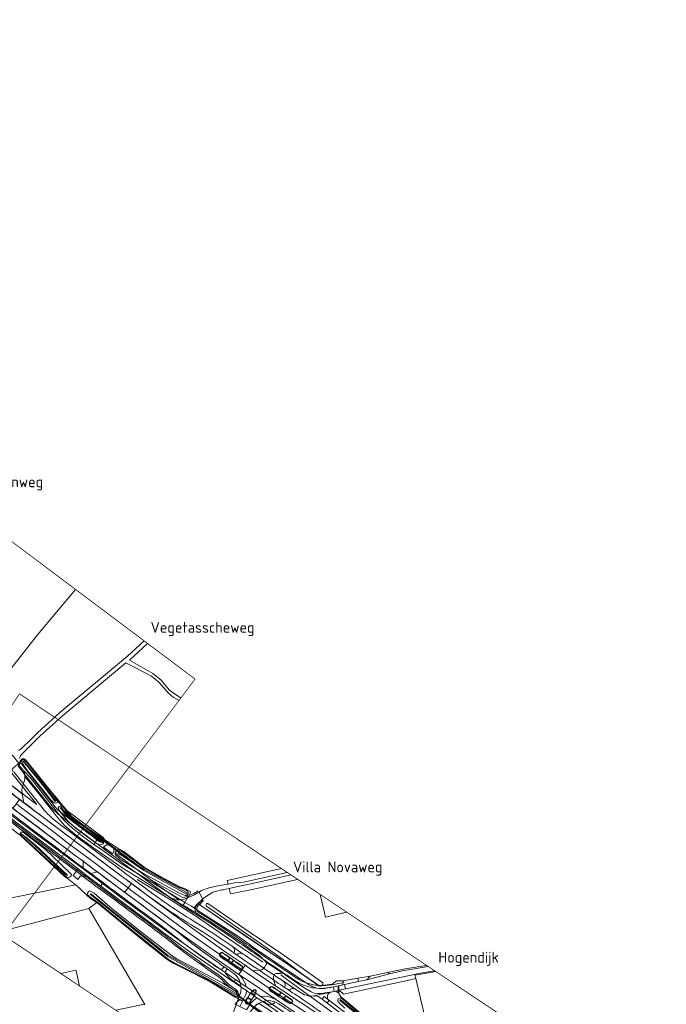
# Model space of a CAD drawing. Header units: metres. Extents: x 1805.4 to 1831.8, y 4163.9 to 4182.5.
# Tile 9 of 26: x 1811.3 to 1815.5, y 4176.2 to 4182.5. Entities that reach past the tile are written whole.
import ezdxf
from ezdxf.enums import TextEntityAlignment as Align

# ---------------------------------------------------------------- set-up
doc = ezdxf.new("R2010")
doc.units = ezdxf.units.M
for name, color, linetype, lineweight in [('B-XX-GR-BEPLANTING_CULTUUR_BOSPLANTSOEN-GV', 253, 'Continuous', 0), ('B-XX-GR-BOS_GEMENGD-GV', 253, 'Continuous', 0), ('B-XX-GR-BOUWLAND-GV', 253, 'Continuous', 0), ('B-XX-GR-GRAS-GV', 253, 'Continuous', 0), ('B-XX-GR-HAAG-G', 253, 'GR-HAAG1', 0), ('B-XX-GR-HOUTOPSTAND_LOOF-GV', 253, 'Continuous', 0), ('B-XX-OG-BEBOUWING-GV', 253, 'Continuous', 0), ('B-XX-OG-TERREIN_CULTUURSCHEIDING-GV', 253, 'Continuous', 0), ('B-XX-OG-TERREIN_ERF-GV', 253, 'Continuous', 0), ('B-XX-OG-TOPOGRAFIE-T70', 7, 'Continuous', 18), ('B-XX-OG-WATER_GREPPEL-GV', 253, 'Continuous', 0), ('B-XX-OG-WATER_SLOOT-GV', 253, 'Continuous', 0), ('B-XX-VH-ONVERHARD-GV', 253, 'Continuous', 0), ('B-XX-VH-VERHARDING_ASFALT-GV', 253, 'Continuous', 0), ('B-XX-VH-VERHARDING_BEDRIJFSVLOERPLAAT-GV', 253, 'Continuous', 0), ('B-XX-VH-VERHARDING_BETON-GV', 253, 'Continuous', 0), ('B-XX-VH-VERHARDING_BETONSTRAATSTEEN-GV', 253, 'Continuous', 0), ('B-XX-VH-VERHARDING_FUNDERING_ZAND-GV', 253, 'Continuous', 0), ('B-XX-VH-VERHARDING_STRAATBAKSTEEN-GV', 253, 'Continuous', 0), ('N-WE-GW-BERM-G', 7, 'Continuous', 5), ('N-WE-GW-WATERGANG_BODEM-G', 7, 'Continuous', 5), ('N-WE-GW-WATERGANG_INSTEEK_RECHTS-G', 7, 'Continuous', 5), ('N-WE-VH-KANTOPSLUITING_ACHTERKANTBAND-G', 7, 'Continuous', 5), ('N-WE-VH-KANTVERHARDING_FIETSPAD-G', 7, 'Continuous', 5), ('N-WE-VH-KANTVERHARDING_GOW-G', 7, 'Continuous', 5), ('N-WE-WH-DUIKER_BETON-G', 7, 'Continuous', 5), ('X-XX-AL-TEKENBLAD-S', 7, 'Continuous', 25)]:
    doc.layers.add(name, color=color, linetype=linetype, lineweight=lineweight)
doc.styles.add('NLCS-ISO-M-T18', font='NLCS-ISO.ttf', dxfattribs={"height": 1.8})
doc.linetypes.add('GR-HAAG1', pattern='A,6,[176,NLCS.SHX,S=0.125,R=0,X=0,Y=0],-2', length=8)

msp = doc.modelspace()

# ---------------------------------------------------------------- linework, layer by layer
at = {"layer": 'B-XX-GR-BEPLANTING_CULTUUR_BOSPLANTSOEN-GV', "flags": 128}
for points in [[(1811.3345, 4177.7404), (1811.3469, 4177.7343), (1811.3603, 4177.721), (1811.521, 4177.5226), (1811.5404, 4177.5001), (1811.4618, 4177.6036), (1811.364, 4177.7244), (1811.3618, 4177.7266), (1811.3498, 4177.7384)], [(1811.8516, 4177.2298), (1811.7727, 4177.2835), (1811.7212, 4177.318), (1811.6873, 4177.337), (1811.6679, 4177.3529), (1811.6556, 4177.3659), (1811.6007, 4177.4337), (1811.5945, 4177.4391), (1811.5599, 4177.4818), (1811.5444, 4177.5032), (1811.5248, 4177.5258), (1811.4618, 4177.6036), (1811.5404, 4177.5001), (1811.5554, 4177.4794), (1811.5917, 4177.4349), (1811.5971, 4177.4302), (1811.6518, 4177.3626), (1811.6645, 4177.3493), (1811.6844, 4177.3329), (1811.7186, 4177.3138), (1811.7699, 4177.2793), (1811.8481, 4177.2261), (1811.854, 4177.2185), (1811.8581, 4177.2099), (1811.8572, 4177.206), (1811.8555, 4177.1983), (1811.8494, 4177.1927), (1811.8353, 4177.1917), (1811.8162, 4177.1963), (1811.803, 4177.2054), (1811.8015, 4177.203), (1811.7946, 4177.1922), (1811.8299, 4177.1669), (1811.967, 4177.0716), (1812.204, 4176.9253), (1812.3761, 4176.8209), (1812.382, 4176.8173), (1812.3991, 4176.8464), (1812.4073, 4176.8605), (1812.4122, 4176.8687), (1812.4218, 4176.8852), (1812.4013, 4176.896), (1812.3884, 4176.9032), (1812.3635, 4176.9139), (1812.3503, 4176.9188), (1812.2214, 4176.9874), (1812.1194, 4177.0453), (1811.9873, 4177.1455), (1811.9511, 4177.1651)], [(1811.9165, 4177.1317), (1811.8572, 4177.1749), (1811.8584, 4177.1759), (1811.8753, 4177.1893), (1811.8819, 4177.1896), (1811.8959, 4177.1902), (1811.9084, 4177.1823), (1811.923, 4177.1721), (1811.9234, 4177.1622), (1811.924, 4177.1476), (1811.9169, 4177.1327)], [(1811.9643, 4177.0968), (1811.9314, 4177.1263), (1811.9319, 4177.1411), (1811.9393, 4177.1517), (1811.9408, 4177.1539), (1811.9511, 4177.1594), (1811.9846, 4177.1412), (1812.1167, 4177.0412), (1812.219, 4176.983), (1812.3482, 4176.9142), (1812.3617, 4176.9092), (1812.3862, 4176.8988), (1812.3977, 4176.8923), (1812.4036, 4176.8824), (1812.4036, 4176.8724), (1812.3998, 4176.866), (1812.3978, 4176.8627), (1812.3845, 4176.8609), (1812.3482, 4176.8772), (1812.1147, 4177.0046)]]:
    msp.add_lwpolyline(points, close=True, dxfattribs=at)
msp.add_lwpolyline([(1812.705, 4176.1565), (1812.707, 4176.1609), (1812.7088, 4176.16), (1812.7156, 4176.1705), (1812.7374, 4176.1897), (1812.7133, 4176.2028), (1812.7083, 4176.2052), (1812.5452, 4176.3028), (1812.3803, 4176.3867), (1812.3111, 4176.4225), (1812.2742, 4176.443), (1812.2255, 4176.4818), (1812.1108, 4176.5731), (1811.9697, 4176.6865), (1811.8123, 4176.8163), (1811.7614, 4176.7785), (1812.1246, 4176.1577)], dxfattribs=at)
at = {"layer": 'B-XX-GR-BOS_GEMENGD-GV', "flags": 128}
for points in [[(1811.676, 4178.8405), (1811.4292, 4178.5468), (1811.2564, 4178.3266)], [(1811.308, 4177.8), (1811.3175, 4177.8066), (1811.325, 4177.8126), (1811.3881, 4177.8728), (1811.4296, 4177.9141), (1811.5739, 4178.0441), (1812.0122, 4178.4103), (1812.1202, 4178.5073)], [(1812.1419, 4178.491), (1812.0237, 4178.3825), (1812.1748, 4178.2961), (1812.2261, 4178.2554), (1812.2832, 4178.1891), (1812.3278, 4178.158), (1812.3569, 4178.139)], [(1812.3452, 4178.1234), (1812.307, 4178.1441), (1812.2759, 4178.1701), (1812.2146, 4178.2404), (1812.166, 4178.2807), (1812.0006, 4178.366), (1811.5907, 4178.0236), (1811.4473, 4177.8936), (1811.3251, 4177.7731), (1811.3241, 4177.7718), (1811.3189, 4177.7641), (1811.3144, 4177.756), (1811.3106, 4177.7476)], [(1811.303, 4177.7114), (1811.3162, 4177.7236), (1811.3183, 4177.7257), (1811.3183, 4177.7295), (1811.3191, 4177.7333), (1811.3207, 4177.7369), (1811.3229, 4177.74), (1811.3257, 4177.7426), (1811.3291, 4177.7446), (1811.3327, 4177.7459), (1811.3366, 4177.7464), (1811.3404, 4177.746), (1811.3441, 4177.745), (1811.3475, 4177.7431), (1811.3505, 4177.7406), (1811.3513, 4177.7397), (1811.3618, 4177.7266), (1811.364, 4177.7244), (1811.4618, 4177.6036), (1811.5248, 4177.5258), (1811.5444, 4177.5032), (1811.5599, 4177.4818), (1811.5945, 4177.4391), (1811.6007, 4177.4337), (1811.6556, 4177.3659), (1811.6679, 4177.3529), (1811.6873, 4177.337), (1811.7212, 4177.318), (1811.7727, 4177.2835), (1811.8516, 4177.2298), (1811.9511, 4177.1651), (1811.9873, 4177.1455), (1812.1194, 4177.0453), (1812.2214, 4176.9874), (1812.3503, 4176.9188), (1812.3635, 4176.9139), (1812.3884, 4176.9032), (1812.4013, 4176.896), (1812.4218, 4176.8852), (1812.4122, 4176.8687), (1812.4073, 4176.8605), (1812.3991, 4176.8464), (1812.4445, 4176.8663), (1812.4907, 4176.8933), (1812.5389, 4176.9122), (1812.5967, 4176.9238), (1812.6622, 4176.935), (1812.6562, 4176.958), (1813.0079, 4177.0354)]]:
    msp.add_lwpolyline(points, dxfattribs=at)
msp.add_lwpolyline([(1813.379, 4176.2482), (1813.3791, 4176.2274), (1813.3906, 4176.206), (1813.4112, 4176.1917), (1813.5716, 4176.055), (1813.7361, 4175.9252), (1813.7612, 4175.9094), (1813.8817, 4175.8393), (1813.8899, 4175.8349), (1813.8972, 4175.8394), (1813.9079, 4175.833), (1813.913, 4175.8299), (1813.9186, 4175.8349), (1813.9784, 4175.8927), (1813.8758, 4176.3248), (1813.8224, 4176.3123), (1813.4078, 4176.2247), (1813.3815, 4176.249)], close=True, dxfattribs=at)
at = {"layer": 'B-XX-GR-BOUWLAND-GV', "flags": 128}
for points in [[(1810.9786, 4179.3635), (1810.7148, 4178.9668), (1810.4568, 4178.5699), (1810.4356, 4178.4918), (1810.4313, 4178.4759), (1811.0214, 4178.063), (1811.0231, 4178.0618), (1811.0971, 4178.1234), (1811.2564, 4178.3266), (1811.4292, 4178.5468), (1811.676, 4178.8405)], [(1811.2938, 4176.854), (1811.6636, 4176.9294), (1811.6747, 4176.9316), (1811.6203, 4176.9729), (1811.6042, 4176.9851), (1811.4408, 4177.1379), (1811.319, 4177.2495), (1811.1843, 4177.3518)]]:
    msp.add_lwpolyline(points, dxfattribs=at)
at = {"layer": 'B-XX-GR-GRAS-GV', "flags": 128}
for points in [[(1811.9362, 4176.1199), (1812.0509, 4176.1429), (1812.0505, 4176.1446), (1812.1107, 4176.1569), (1812.1111, 4176.155), (1812.1246, 4176.1577), (1811.7614, 4176.7785), (1810.892, 4176.5511)], [(1811.5807, 4176.3569), (1811.6777, 4176.3796), (1811.6788, 4176.375), (1811.7018, 4176.2762)], [(1814.0053, 4176.3702), (1813.8967, 4176.3512), (1813.8709, 4176.3457), (1813.8758, 4176.3248), (1813.9784, 4175.8927), (1813.9186, 4175.8349), (1813.913, 4175.8299), (1813.941, 4175.8131), (1814.14, 4175.6969), (1814.2456, 4175.6379), (1814.28, 4175.6193), (1814.4193, 4175.5423), (1814.6353, 4175.4243), (1814.8506, 4175.3086), (1814.9127, 4175.2762), (1815.1107, 4175.177), (1815.3108, 4175.0802), (1815.3548, 4175.0609), (1815.5178, 4174.9935), (1815.5443, 4175.0161), (1815.7364, 4175.1873), (1815.7957, 4175.2519), (1815.8744, 4175.3375), (1815.8743, 4175.3597)]]:
    msp.add_lwpolyline(points, dxfattribs=at)
at = {"layer": 'B-XX-GR-HAAG-G', "ltscale": 0.2, "flags": 128}
for points in [[(1812.0742, 4176.9648), (1812.2825, 4176.8375), (1812.3633, 4176.7856), (1812.4508, 4176.7293), (1812.6667, 4176.5824), (1812.8494, 4176.4563), (1812.8865, 4176.4307)], [(1813.0041, 4176.3477), (1813.0406, 4176.3213), (1813.1649, 4176.231), (1813.2028, 4176.2031), (1813.3303, 4176.1094), (1813.5169, 4175.9646)]]:
    msp.add_lwpolyline(points, dxfattribs=at)
at = {"layer": 'B-XX-GR-HOUTOPSTAND_LOOF-GV', "flags": 128}
msp.add_lwpolyline([(1810.892, 4176.5511), (1811.7614, 4176.7785), (1811.8123, 4176.8163), (1811.7747, 4176.8408), (1811.7453, 4176.8653), (1811.6765, 4176.9303), (1811.6747, 4176.9316), (1811.6636, 4176.9294), (1811.2938, 4176.854), (1810.9399, 4176.7818), (1810.9304, 4176.7942), (1810.9084, 4176.7883), (1810.7991, 4176.7588), (1810.6647, 4176.7215)], dxfattribs=at)
at = {"layer": 'B-XX-OG-BEBOUWING-GV', "flags": 128}
for points in [[(1813.2583, 4176.8684), (1813.2928, 4176.7211), (1813.4304, 4176.7536)], [(1811.7018, 4176.2762), (1811.6788, 4176.375), (1811.6777, 4176.3796), (1811.5807, 4176.3569)]]:
    msp.add_lwpolyline(points, dxfattribs=at)
at = {"layer": 'B-XX-OG-TERREIN_CULTUURSCHEIDING-GV', "flags": 128}
msp.add_lwpolyline([(1812.7564, 4176.1792), (1812.7374, 4176.1897), (1812.7156, 4176.1705), (1812.7088, 4176.16), (1812.7387, 4176.1442)], close=True, dxfattribs=at)
at = {"layer": 'B-XX-OG-TERREIN_ERF-GV', "flags": 128}
for points in [[(1813.1118, 4176.9661), (1812.8173, 4176.901), (1812.6786, 4176.8717), (1812.6693, 4176.9074), (1812.6294, 4176.899), (1812.6215, 4176.8973), (1812.563, 4176.8834), (1812.5036, 4176.8445), (1812.4967, 4176.8378), (1812.4978, 4176.8342), (1812.4785, 4176.801), (1813.1466, 4176.3502), (1813.0204, 4176.4461), (1812.8789, 4176.5475), (1812.5225, 4176.7917), (1812.5199, 4176.7968), (1812.5195, 4176.8025), (1812.5229, 4176.8089), (1812.5302, 4176.8106), (1812.8039, 4176.6226), (1813.0026, 4176.4886), (1813.17, 4176.3725), (1813.2755, 4176.2975), (1813.274, 4176.2857), (1813.269, 4176.28), (1813.3349, 4176.2875), (1813.3374, 4176.2894), (1813.3443, 4176.2946), (1813.3634, 4176.309), (1813.3987, 4176.3106), (1813.406, 4176.3108), (1813.4618, 4176.3201), (1813.4646, 4176.3206), (1813.4794, 4176.3231), (1813.4903, 4176.3249), (1813.5019, 4176.3269), (1813.5802, 4176.34), (1813.694, 4176.3635), (1813.8066, 4176.3867), (1813.9459, 4176.4098)], [(1813.4304, 4176.7536), (1813.2928, 4176.7211), (1813.2583, 4176.8684)]]:
    msp.add_lwpolyline(points, dxfattribs=at)
at = {"layer": 'B-XX-OG-WATER_GREPPEL-GV', "flags": 128}
msp.add_lwpolyline([(1813.1466, 4176.3502), (1813.2502, 4176.2803), (1813.269, 4176.28), (1813.274, 4176.2857), (1813.2755, 4176.2975), (1813.17, 4176.3725), (1813.0026, 4176.4886), (1812.8039, 4176.6226), (1812.5302, 4176.8106), (1812.5229, 4176.8089), (1812.5195, 4176.8025), (1812.5199, 4176.7968), (1812.5225, 4176.7917), (1812.8789, 4176.5475), (1813.0204, 4176.4461)], close=True, dxfattribs=at)
at = {"layer": 'B-XX-OG-WATER_SLOOT-GV', "flags": 128}
for points in [[(1811.3183, 4177.7257), (1811.3287, 4177.7357), (1811.3345, 4177.7404), (1811.3498, 4177.7384), (1811.3618, 4177.7266), (1811.3513, 4177.7397), (1811.3505, 4177.7406), (1811.3475, 4177.7431), (1811.3441, 4177.745), (1811.3404, 4177.746), (1811.3366, 4177.7464), (1811.3327, 4177.7459), (1811.3291, 4177.7446), (1811.3257, 4177.7426), (1811.3229, 4177.74), (1811.3207, 4177.7369), (1811.3191, 4177.7333), (1811.3183, 4177.7295)], [(1811.3345, 4177.7404), (1811.3287, 4177.7357), (1811.33, 4177.7232), (1811.3353, 4177.7126), (1811.3588, 4177.6769), (1811.4785, 4177.5252), (1811.5097, 4177.4877), (1811.5295, 4177.4666), (1811.5376, 4177.4606), (1811.5472, 4177.4587), (1811.5543, 4177.4598), (1811.5581, 4177.4639), (1811.559, 4177.4696), (1811.5554, 4177.4794), (1811.5404, 4177.5001), (1811.521, 4177.5226), (1811.3603, 4177.721), (1811.3469, 4177.7343)], [(1811.549, 4177.4733), (1811.4922, 4177.5475), (1811.4381, 4177.6138), (1811.338, 4177.7311), (1811.3358, 4177.7293), (1811.4078, 4177.6438), (1811.4859, 4177.547), (1811.5432, 4177.47)], [(1811.549, 4177.4733), (1811.5432, 4177.47), (1811.4859, 4177.547), (1811.4078, 4177.6438), (1811.3358, 4177.7293), (1811.338, 4177.7311), (1811.4381, 4177.6138), (1811.4922, 4177.5475)], [(1811.5823, 4177.4307), (1811.5917, 4177.4349), (1811.5832, 4177.4393), (1811.5767, 4177.4398), (1811.5699, 4177.4382), (1811.5655, 4177.4333), (1811.5641, 4177.4251), (1811.5655, 4177.418), (1811.5828, 4177.3937), (1811.5973, 4177.3763), (1811.6241, 4177.3477), (1811.6372, 4177.3327), (1811.6776, 4177.2964), (1811.7629, 4177.2333), (1811.803, 4177.2054), (1811.817, 4177.2274), (1811.6621, 4177.3348), (1811.6123, 4177.3841), (1811.5786, 4177.4275)], [(1811.5861, 4177.4269), (1811.5823, 4177.4307), (1811.5786, 4177.4275), (1811.6123, 4177.3841), (1811.6621, 4177.3348), (1811.817, 4177.2274), (1811.8197, 4177.2316), (1811.751, 4177.2789), (1811.6588, 4177.3436), (1811.6147, 4177.3871)], [(1811.6518, 4177.3626), (1811.5971, 4177.4302), (1811.5917, 4177.4349), (1811.5823, 4177.4307), (1811.5861, 4177.4269), (1811.6147, 4177.3871), (1811.6588, 4177.3436), (1811.751, 4177.2789), (1811.8197, 4177.2316), (1811.851, 4177.2101), (1811.8486, 4177.2054), (1811.817, 4177.2274), (1811.803, 4177.2054), (1811.8162, 4177.1963), (1811.8353, 4177.1917), (1811.8494, 4177.1927), (1811.8555, 4177.1983), (1811.8572, 4177.206), (1811.8581, 4177.2099), (1811.854, 4177.2185), (1811.8481, 4177.2261), (1811.7699, 4177.2793), (1811.7186, 4177.3138), (1811.6844, 4177.3329), (1811.6645, 4177.3493)], [(1811.6488, 4176.9971), (1811.5794, 4177.0643), (1811.4805, 4177.1587), (1811.3356, 4177.2719), (1811.3345, 4177.2718), (1811.3236, 4177.2708), (1811.3166, 4177.2633), (1811.3147, 4177.2569), (1811.3624, 4177.2141), (1811.5174, 4177.071), (1811.6236, 4176.9756), (1811.6379, 4176.9832), (1811.6461, 4176.9894)], [(1811.3981, 4177.2033), (1811.4391, 4177.1658), (1811.5069, 4177.101), (1811.5906, 4177.023), (1811.622, 4176.9952), (1811.6225, 4176.9937), (1811.6211, 4176.9924), (1811.6194, 4176.9926), (1811.6166, 4176.9942), (1811.5872, 4177.02), (1811.5494, 4177.0538), (1811.5008, 4177.1006), (1811.4414, 4177.1568), (1811.3915, 4177.2037), (1811.3558, 4177.2343), (1811.3367, 4177.2493), (1811.3281, 4177.2549), (1811.3246, 4177.257), (1811.3241, 4177.2589), (1811.326, 4177.2599), (1811.3415, 4177.2477), (1811.3615, 4177.2333), (1811.3824, 4177.2161)], [(1811.3981, 4177.2033), (1811.3824, 4177.2161), (1811.3615, 4177.2333), (1811.3415, 4177.2477), (1811.326, 4177.2599), (1811.3241, 4177.2589), (1811.3246, 4177.257), (1811.3281, 4177.2549), (1811.3367, 4177.2493), (1811.3558, 4177.2343), (1811.3915, 4177.2037), (1811.4414, 4177.1568), (1811.5008, 4177.1006), (1811.5494, 4177.0538), (1811.5872, 4177.02), (1811.6166, 4176.9942), (1811.6194, 4176.9926), (1811.6211, 4176.9924), (1811.6225, 4176.9937), (1811.622, 4176.9952), (1811.5906, 4177.023), (1811.5069, 4177.101), (1811.4391, 4177.1658)], [(1811.8197, 4177.2316), (1811.817, 4177.2274), (1811.8486, 4177.2054), (1811.851, 4177.2101)], [(1811.9643, 4177.0968), (1812.1147, 4177.0046), (1812.3482, 4176.8772), (1812.3845, 4176.8609), (1812.3978, 4176.8627), (1812.3998, 4176.866), (1812.4036, 4176.8724), (1812.4036, 4176.8824), (1812.3977, 4176.8923), (1812.3862, 4176.8988), (1812.3617, 4176.9092), (1812.3482, 4176.9142), (1812.219, 4176.983), (1812.1167, 4177.0412), (1811.9846, 4177.1412), (1811.9511, 4177.1594), (1811.9408, 4177.1539), (1811.9393, 4177.1517), (1811.9319, 4177.1411), (1811.9314, 4177.1263)], [(1811.9819, 4177.1209), (1812.1182, 4177.0297), (1812.3983, 4176.8781), (1812.3931, 4176.8709), (1812.1173, 4177.0235), (1811.9849, 4177.1134), (1811.95, 4177.1322), (1811.9561, 4177.1406)], [(1811.9819, 4177.1209), (1811.9561, 4177.1406), (1811.95, 4177.1322), (1811.9849, 4177.1134), (1812.1173, 4177.0235), (1812.3931, 4176.8709), (1812.3983, 4176.8781), (1812.1182, 4177.0297)], [(1811.8977, 4176.7879), (1811.7949, 4176.8762), (1811.7672, 4176.8926), (1811.7586, 4176.887), (1811.7531, 4176.8766), (1811.7509, 4176.8671), (1811.7776, 4176.8448), (1811.8153, 4176.8203), (1811.9728, 4176.6904), (1812.1139, 4176.577), (1812.2286, 4176.4857), (1812.277, 4176.4471), (1812.3135, 4176.4269), (1812.3826, 4176.3911), (1812.5476, 4176.3072), (1812.7106, 4176.2096), (1812.714, 4176.208), (1812.724, 4176.2098), (1812.7289, 4176.215), (1812.7301, 4176.2243), (1812.725, 4176.234), (1812.6283, 4176.295), (1812.3761, 4176.4277), (1812.3298, 4176.4522), (1812.3087, 4176.4651), (1812.1134, 4176.617)], [(1811.7749, 4176.8732), (1812.273, 4176.4766), (1812.5421, 4176.327), (1812.7194, 4176.225), (1812.7169, 4176.2176), (1812.2725, 4176.4671), (1811.7709, 4176.87)], [(1811.7749, 4176.8732), (1811.7709, 4176.87), (1812.2725, 4176.4671), (1812.7169, 4176.2176), (1812.7194, 4176.225), (1812.5421, 4176.327), (1812.273, 4176.4766)], [(1812.9234, 4176.1246), (1812.8644, 4176.162), (1812.8477, 4176.1597), (1812.8397, 4176.1498), (1812.8354, 4176.1422), (1812.8372, 4176.1374), (1812.9411, 4176.0678), (1812.9538, 4176.059), (1812.963, 4176.0638), (1812.9674, 4176.0732), (1812.9689, 4176.0912)], [(1813.3963, 4176.1836), (1813.3881, 4176.1894), (1813.3839, 4176.1848), (1813.391, 4176.1793), (1813.6892, 4175.9378), (1813.8851, 4175.8233), (1813.8867, 4175.8254), (1813.7067, 4175.9339)]]:
    msp.add_lwpolyline(points, close=True, dxfattribs=at)
for points in [[(1813.5684, 4176.0511), (1813.4081, 4176.1877), (1813.3897, 4176.2005), (1813.3818, 4176.1982), (1813.3745, 4176.194), (1813.3713, 4176.1842), (1813.3746, 4176.1748), (1813.4181, 4176.134)], [(1813.6892, 4175.9378), (1813.391, 4176.1793), (1813.3839, 4176.1848), (1813.3881, 4176.1894), (1813.3963, 4176.1836), (1813.7067, 4175.9339)]]:
    msp.add_lwpolyline(points, dxfattribs=at)
at = {"layer": 'B-XX-VH-ONVERHARD-GV', "flags": 128}
for points in [[(1812.1202, 4178.5073), (1812.0122, 4178.4103), (1811.5739, 4178.0441), (1811.4296, 4177.9141), (1811.3881, 4177.8728), (1811.325, 4177.8126), (1811.3175, 4177.8066), (1811.308, 4177.8)], [(1812.3569, 4178.139), (1812.3278, 4178.158), (1812.2832, 4178.1891), (1812.2261, 4178.2554), (1812.1748, 4178.2961), (1812.0237, 4178.3825), (1812.1419, 4178.491)], [(1811.3106, 4177.7476), (1811.3144, 4177.756), (1811.3189, 4177.7641), (1811.3241, 4177.7718), (1811.3251, 4177.7731), (1811.4473, 4177.8936), (1811.5907, 4178.0236), (1812.0006, 4178.366), (1812.166, 4178.2807), (1812.2146, 4178.2404), (1812.2759, 4178.1701), (1812.307, 4178.1441), (1812.3452, 4178.1234)], [(1813.9573, 4176.4022), (1813.7914, 4176.3739), (1813.7067, 4176.3556), (1813.56, 4176.3173), (1813.506, 4176.3058), (1813.4146, 4176.2863), (1813.4051, 4176.2842), (1813.3788, 4176.2786), (1813.379, 4176.2482), (1813.3815, 4176.249), (1813.8772, 4176.3531), (1813.8826, 4176.3543), (1813.9978, 4176.3752)]]:
    msp.add_lwpolyline(points, dxfattribs=at)
at = {"layer": 'B-XX-VH-VERHARDING_ASFALT-GV', "flags": 128}
for points in [[(1811.7946, 4177.1922), (1811.7282, 4177.2399), (1811.655, 4177.2975), (1811.6012, 4177.3462), (1811.5729, 4177.3787), (1811.5235, 4177.4407), (1811.3838, 4177.6231), (1811.3422, 4177.6662), (1811.3481, 4177.631), (1811.42, 4177.5406), (1811.4304, 4177.5275), (1811.5529, 4177.374), (1811.5635, 4177.3607), (1811.6064, 4177.3129), (1811.6324, 4177.2899), (1811.6907, 4177.243), (1811.7992, 4177.1644), (1811.9813, 4177.0377), (1811.9884, 4177.0333), (1812.1281, 4176.947), (1812.2384, 4176.8792), (1812.3413, 4176.816), (1812.3708, 4176.7983), (1812.382, 4176.8173), (1812.3761, 4176.8209), (1812.204, 4176.9253), (1811.967, 4177.0716), (1811.8299, 4177.1669)], [(1811.2057, 4177.4231), (1811.1952, 4177.4308), (1811.1343, 4177.4766), (1811.1227, 4177.4612), (1811.1415, 4177.447), (1811.3227, 4177.3109), (1811.4674, 4177.2027), (1811.6389, 4177.0742), (1811.6928, 4177.0334), (1811.7532, 4176.9876), (1811.7624, 4176.9806), (1811.8377, 4176.9236), (1811.8498, 4176.9397), (1811.7918, 4176.9838), (1811.7678, 4177.0017), (1811.7251, 4177.0337), (1811.6808, 4177.0668), (1811.4386, 4177.2476)], [(1811.3407, 4177.4613), (1811.3134, 4177.482), (1811.3114, 4177.4793), (1811.2942, 4177.4563), (1811.2924, 4177.4539), (1811.3091, 4177.441), (1811.4121, 4177.3632), (1811.5383, 4177.2681), (1811.6244, 4177.2033), (1811.7693, 4177.0941), (1811.9105, 4176.9888), (1812.0153, 4176.9105), (1812.0171, 4176.913), (1812.0344, 4176.9363), (1812.0366, 4176.9392), (1811.8701, 4177.0636), (1811.7032, 4177.1894), (1811.5026, 4177.3399)], [(1811.3091, 4177.441), (1811.2924, 4177.4539), (1811.2903, 4177.4512), (1811.2728, 4177.4279), (1811.2703, 4177.4244), (1811.4165, 4177.3148), (1811.6473, 4177.1403), (1811.6583, 4177.1321), (1811.7242, 4177.0831), (1811.812, 4177.0178), (1811.8172, 4177.0139), (1811.8361, 4176.9998), (1811.994, 4176.8819), (1811.9963, 4176.885), (1812.0135, 4176.9082), (1812.0153, 4176.9105), (1811.9105, 4176.9888), (1811.7693, 4177.0941), (1811.6244, 4177.2033), (1811.5383, 4177.2681), (1811.4121, 4177.3632)], [(1811.8498, 4176.9397), (1811.8377, 4176.9236), (1811.8622, 4176.9049), (1812.0557, 4176.7596), (1812.2122, 4176.6452), (1812.2429, 4176.6228), (1812.409, 4176.5028), (1812.5237, 4176.4221), (1812.6732, 4176.3192), (1812.6985, 4176.3022), (1812.7094, 4176.3182), (1812.6848, 4176.3351), (1812.4876, 4176.471), (1812.3235, 4176.5881), (1812.1376, 4176.7241), (1811.9892, 4176.834)], [(1812.0153, 4176.9105), (1812.0135, 4176.9082), (1811.9963, 4176.885), (1811.994, 4176.8819), (1812.0298, 4176.8552), (1812.2237, 4176.7109), (1812.4088, 4176.5772), (1812.5911, 4176.4488), (1812.732, 4176.3514), (1812.7344, 4176.3549), (1812.7504, 4176.3784), (1812.7523, 4176.3812), (1812.6857, 4176.4263), (1812.5646, 4176.5108), (1812.4179, 4176.6148), (1812.2946, 4176.7042), (1812.1681, 4176.797), (1812.0334, 4176.897)], [(1812.0366, 4176.9392), (1812.0344, 4176.9363), (1812.0171, 4176.913), (1812.0153, 4176.9105), (1812.0334, 4176.897), (1812.1681, 4176.797), (1812.2946, 4176.7042), (1812.4179, 4176.6148), (1812.5646, 4176.5108), (1812.6857, 4176.4263), (1812.7523, 4176.3812), (1812.7541, 4176.3837), (1812.7704, 4176.4077), (1812.7722, 4176.4104), (1812.6505, 4176.4936), (1812.4743, 4176.618), (1812.2474, 4176.7832), (1812.199, 4176.8189), (1812.0803, 4176.9066), (1812.0571, 4176.9238)], [(1812.9709, 4176.2756), (1812.8781, 4176.3372), (1812.8231, 4176.3756), (1812.7722, 4176.4104), (1812.7704, 4176.4077), (1812.7541, 4176.3837), (1812.7523, 4176.3812), (1812.7858, 4176.3585), (1812.9427, 4176.2526), (1813.0383, 4176.1887), (1813.2119, 4176.075), (1813.3393, 4175.9936), (1813.5163, 4175.8827), (1813.6685, 4175.7893), (1813.6701, 4175.7919), (1813.6851, 4175.8164), (1813.6872, 4175.8199), (1813.5912, 4175.8787), (1813.4476, 4175.9675), (1813.2498, 4176.0933), (1813.0072, 4176.2513)], [(1812.9079, 4176.43), (1812.9099, 4176.4178), (1812.9086, 4176.4151), (1812.9007, 4176.4), (1812.8888, 4176.3866), (1812.8785, 4176.38), (1812.8574, 4176.3784), (1812.8231, 4176.3756), (1812.8781, 4176.3372), (1812.9709, 4176.2756), (1812.9556, 4176.3161), (1812.9559, 4176.3365), (1812.9633, 4176.352), (1812.9668, 4176.3555), (1812.973, 4176.3571), (1812.9898, 4176.3579), (1813.0006, 4176.3584), (1813.0142, 4176.3588)], [(1812.7523, 4176.3812), (1812.7504, 4176.3784), (1812.7344, 4176.3549), (1812.732, 4176.3514), (1812.7364, 4176.3484), (1812.8671, 4176.2605), (1812.8798, 4176.2519), (1812.9698, 4176.191), (1813.1221, 4176.0888), (1813.3597, 4175.9367), (1813.5702, 4175.8066), (1813.6496, 4175.7583), (1813.6517, 4175.7618), (1813.6666, 4175.7861), (1813.6685, 4175.7893), (1813.5163, 4175.8827), (1813.3393, 4175.9936), (1813.2119, 4176.075), (1813.0383, 4176.1887), (1812.9427, 4176.2526), (1812.7858, 4176.3585)], [(1812.873, 4176.2081), (1812.7791, 4176.2705), (1812.7094, 4176.3182), (1812.6985, 4176.3022), (1812.7809, 4176.2468), (1812.7849, 4176.2441), (1812.8375, 4176.2088), (1812.849, 4176.2007), (1812.9084, 4176.1606), (1813.015, 4176.089), (1813.2127, 4175.9609), (1813.4402, 4175.8185), (1813.45, 4175.8345), (1813.2877, 4175.9352), (1813.0896, 4176.0628), (1812.9175, 4176.178)], [(1813.2845, 4176.2081), (1813.2705, 4176.1915), (1813.3178, 4176.1551), (1813.5088, 4176.0113), (1813.581, 4175.9557), (1813.6507, 4175.9019), (1813.7114, 4175.8595), (1813.7214, 4175.8758), (1813.6346, 4175.9388), (1813.3485, 4176.1591)]]:
    msp.add_lwpolyline(points, close=True, dxfattribs=at)
for points in [[(1813.2261, 4176.2658), (1813.2253, 4176.266), (1813.2128, 4176.2709), (1813.2107, 4176.2718), (1813.1985, 4176.2775), (1813.1867, 4176.284), (1813.1753, 4176.2911), (1813.1643, 4176.2989), (1813.0511, 4176.3749), (1812.8455, 4176.512), (1812.7356, 4176.5914), (1812.5037, 4176.7416), (1812.4406, 4176.7824), (1812.4244, 4176.7922), (1812.382, 4176.8173), (1812.3708, 4176.7983), (1812.5306, 4176.7023), (1812.6503, 4176.625), (1812.7543, 4176.5529), (1812.8682, 4176.4714), (1812.9079, 4176.43)], [(1812.9079, 4176.43), (1813.0142, 4176.3588), (1813.0198, 4176.357), (1813.0385, 4176.3447), (1813.1596, 4176.2617), (1813.1987, 4176.2381), (1813.2196, 4176.2306), (1813.2416, 4176.2271), (1813.2582, 4176.2282), (1813.2696, 4176.2289), (1813.2879, 4176.2316), (1813.3352, 4176.2385), (1813.3474, 4176.2412), (1813.344, 4176.2712), (1813.2867, 4176.2619)]]:
    msp.add_lwpolyline(points, dxfattribs=at)
for points in [[(1813.2791, 4176.2607, -0.108559), (1813.2261, 4176.2658)], [(1813.2867, 4176.2619, -0.014534), (1813.2791, 4176.2607)]]:
    msp.add_lwpolyline(points, format="xyb", dxfattribs=at)
at = {"layer": 'B-XX-VH-VERHARDING_BEDRIJFSVLOERPLAAT-GV', "flags": 128}
msp.add_lwpolyline([(1811.26, 4177.5753), (1811.331, 4177.5188), (1811.3288, 4177.5462), (1811.3338, 4177.5725), (1811.3435, 4177.5998), (1811.3463, 4177.6137), (1811.3481, 4177.631), (1811.3422, 4177.6662), (1811.305, 4177.7091), (1811.303, 4177.7114), (1811.2614, 4177.6766), (1811.266, 4177.6721), (1811.2725, 4177.6636)], dxfattribs=at)
msp.add_lwpolyline([(1813.3737, 4176.2775), (1813.3549, 4176.2735), (1813.344, 4176.2712), (1813.3474, 4176.2412), (1813.3596, 4176.244), (1813.3738, 4176.2314), (1813.3738, 4176.2477)], close=True, dxfattribs=at)
at = {"layer": 'B-XX-VH-VERHARDING_BETON-GV', "flags": 128}
msp.add_lwpolyline([(1813.5019, 4176.3269), (1813.4903, 4176.3249), (1813.4794, 4176.3231), (1813.4646, 4176.3206), (1813.4618, 4176.3201), (1813.406, 4176.3108), (1813.4051, 4176.2842), (1813.4146, 4176.2863), (1813.506, 4176.3058)], close=True, dxfattribs=at)
at = {"layer": 'B-XX-VH-VERHARDING_BETONSTRAATSTEEN-GV', "flags": 128}
msp.add_lwpolyline([(1813.7067, 4176.3556), (1813.694, 4176.3635), (1813.5802, 4176.34), (1813.5786, 4176.337), (1813.56, 4176.3173)], close=True, dxfattribs=at)
at = {"layer": 'B-XX-VH-VERHARDING_FUNDERING_ZAND-GV', "flags": 128}
msp.add_lwpolyline([(1813.0448, 4177.0108), (1812.7609, 4176.9483), (1812.7067, 4176.9427), (1812.6622, 4176.935), (1812.5967, 4176.9238), (1812.5389, 4176.9122), (1812.4907, 4176.8933), (1812.4445, 4176.8663), (1812.3991, 4176.8464), (1812.382, 4176.8173), (1812.4244, 4176.7922), (1812.4406, 4176.7824), (1812.4605, 4176.8025), (1812.4967, 4176.8378), (1812.5036, 4176.8445), (1812.563, 4176.8834), (1812.6215, 4176.8973), (1812.6294, 4176.899), (1812.6693, 4176.9074), (1812.7543, 4176.9254), (1812.8096, 4176.9371), (1813.0692, 4176.9945)], dxfattribs=at)
at = {"layer": 'B-XX-VH-VERHARDING_STRAATBAKSTEEN-GV', "flags": 128}
for points in [[(1811.26, 4177.5753), (1811.251, 4177.5712), (1811.2352, 4177.5664), (1811.2131, 4177.5625), (1811.261, 4177.5222), (1811.2966, 4177.4946), (1811.3134, 4177.482), (1811.3407, 4177.4613), (1811.3318, 4177.5088), (1811.331, 4177.5188)], [(1811.6928, 4177.0334), (1811.6602, 4176.9915), (1811.6894, 4176.965), (1811.7052, 4176.9858), (1811.7532, 4176.9876)], [(1811.7242, 4177.0831), (1811.7251, 4177.0337), (1811.7678, 4177.0017), (1811.8172, 4177.0139), (1811.812, 4177.0178)], [(1812.7364, 4176.3484), (1812.747, 4176.335), (1812.7546, 4176.3244), (1812.766, 4176.3061), (1812.7739, 4176.2897), (1812.7791, 4176.2705), (1812.873, 4176.2081), (1812.8813, 4176.2092), (1812.8954, 4176.2104), (1812.917, 4176.2085), (1812.9345, 4176.2044), (1812.9504, 4176.1988), (1812.9698, 4176.191), (1812.8798, 4176.2519), (1812.8671, 4176.2605)], [(1812.7564, 4176.1792), (1812.7387, 4176.1442), (1812.7803, 4176.1226), (1812.7998, 4176.1521), (1812.8033, 4176.1564), (1812.8111, 4176.1667), (1812.8264, 4176.1833), (1812.849, 4176.2007), (1812.8375, 4176.2088), (1812.7849, 4176.2441), (1812.7809, 4176.2468), (1812.7795, 4176.2281), (1812.7724, 4176.2132)]]:
    msp.add_lwpolyline(points, close=True, dxfattribs=at)
at = {"layer": 'N-WE-GW-BERM-G', "flags": 128}
for points in [[(1811.316, 4177.7078), (1811.2977, 4177.7309, 0.029852), (1811.2133, 4177.8251), (1811.1544, 4177.8835, 0.03873), (1810.9757, 4178.035, -0.205149), (1810.7792, 4178.3626, 0.13056), (1810.6774, 4178.6066), (1810.5198, 4178.8118, -0.451821), (1810.5386, 4178.9075, 0.117063), (1810.8831, 4179.2357), (1810.9914, 4179.4024)], [(1810.3084, 4178.3758), (1810.4778, 4178.2176, 0.013648), (1810.5784, 4178.1287), (1810.8545, 4177.8976, 0.010665), (1811.1849, 4177.633, 0.001094), (1811.425, 4177.4498), (1811.2643, 4177.6523)], [(1811.1125, 4177.4479, 0.004376), (1812.0811, 4176.72), (1812.0876, 4176.7152, 0.000318), (1812.1585, 4176.6629, -0.009634), (1812.2785, 4176.571, 0.014555), (1812.4691, 4176.428, 0.001924), (1812.5942, 4176.3404, -0.058303), (1812.6299, 4176.3088, 0.061819), (1812.6847, 4176.2611), (1812.7051, 4176.2474, -0.346662), (1812.7202, 4176.2002)], [(1811.5655, 4177.418), (1811.5693, 4177.4127, 0.076261), (1811.5904, 4177.3909, 0.001102), (1811.8334, 4177.2081)], [(1811.9436, 4177.1258, 0.001144), (1812.1969, 4176.9377, 0.011526), (1812.3442, 4176.8341, 0.011526)], [(1812.1559, 4176.968), (1812.2957, 4176.8883), (1812.3735, 4176.8476, 0.039369), (1812.3899, 4176.8533), (1812.44, 4176.8752), (1812.4694, 4176.8924)], [(1812.5021, 4176.8291), (1812.4715, 4176.7988, 0.279183), (1812.4613, 4176.7586, 0.002017), (1812.4882, 4176.7422, -0.015837), (1812.7072, 4176.5993, 0.001845), (1812.8258, 4176.5171, 0.004342), (1813.1074, 4176.327, 0.131355), (1813.2445, 4176.281), (1813.2512, 4176.2764), (1813.3336, 4176.2848), (1813.4123, 4176.2984)]]:
    msp.add_lwpolyline(points, format="xyb", dxfattribs=at)
for points in [[(1811.5904, 4177.3909), (1811.561, 4177.415), (1811.5413, 4177.4363), (1811.5057, 4177.4854), (1811.4495, 4177.5557), (1811.3566, 4177.6744), (1811.315, 4177.7252), (1811.3191, 4177.7333)], [(1812.4785, 4176.801), (1812.794, 4176.5866), (1813.0308, 4176.4274), (1813.2404, 4176.2838), (1813.2445, 4176.281)], [(1812.3298, 4176.4522), (1812.6283, 4176.295), (1812.7102, 4176.2433)]]:
    msp.add_lwpolyline(points, dxfattribs=at)
at = {"layer": 'N-WE-GW-WATERGANG_BODEM-G', "flags": 128}
msp.add_lwpolyline([(1811.5826, 4177.4302), (1811.5785, 4177.4273), (1811.5823, 4177.422, 0.076261), (1811.6001, 4177.4037), (1811.8438, 4177.224, 1), (1811.8468, 4177.228), (1811.6031, 4177.4077, -0.076167), (1811.5864, 4177.4249)], format="xyb", close=True, dxfattribs=at)
msp.add_lwpolyline([(1812.0797, 4177.049, -0.000562), (1811.9553, 4177.1416, -1), (1811.9585, 4177.1459, 0.000562), (1812.0829, 4177.0533)], format="xyb", dxfattribs=at)
at = {"layer": 'N-WE-GW-WATERGANG_INSTEEK_RECHTS-G', "flags": 128}
for points in [[(1811.5655, 4177.418), (1811.5641, 4177.4251), (1811.5655, 4177.4333), (1811.5699, 4177.4382), (1811.5767, 4177.4398), (1811.5832, 4177.4393), (1811.5917, 4177.4349), (1811.5971, 4177.4302, 0.068601), (1811.61, 4177.4169), (1811.8537, 4177.2372, -1), (1811.8324, 4177.2088)], [(1811.9436, 4177.1258, -1), (1811.9649, 4177.1545, 0.000562), (1812.0893, 4177.0619)]]:
    msp.add_lwpolyline(points, format="xyb", dxfattribs=at)
at = {"layer": 'N-WE-VH-KANTOPSLUITING_ACHTERKANTBAND-G', "flags": 128}
for points in [[(1812.6728, 4176.4578, -0.000671), (1812.6294, 4176.488, 1), (1812.6148, 4176.4671, 0.000672), (1812.6583, 4176.4368)], [(1812.6971, 4176.4409), (1812.6826, 4176.42, 0.000799), (1812.7344, 4176.3842, 1), (1812.7489, 4176.4052, -0.000799)], [(1812.9503, 4176.2685, 1), (1812.9361, 4176.2474, 0.000799), (1812.9885, 4176.2124), (1813.0026, 4176.2336, -0.000799)], [(1812.8108, 4176.1855), (1812.7896, 4176.1998), (1812.7767, 4176.1807, 1.000119), (1812.7979, 4176.1665)], [(1812.8423, 4176.2418, 0.73536), (1812.8301, 4176.2501, 0.053953), (1812.8121, 4176.2323), (1812.8325, 4176.2185, 0.053888)], [(1813.0714, 4176.1881, -0.000546), (1813.0355, 4176.2118), (1813.0214, 4176.1905, 0.000547), (1813.0574, 4176.1668, 1)]]:
    msp.add_lwpolyline(points, format="xyb", close=True, dxfattribs=at)
at = {"layer": 'N-WE-VH-KANTVERHARDING_FIETSPAD-G', "flags": 128}
for points in [[(1811.1398, 4177.4836, 0.004405), (1812.1143, 4176.7514, 0.000318), (1812.1852, 4176.6991, -0.009634), (1812.3065, 4176.6062, 0.014555), (1812.4951, 4176.4647, 0.001671), (1812.6034, 4176.3888, 0.41488), (1812.6313, 4176.3938), (1812.6361, 4176.4008)], [(1811.1186, 4177.4558, 0.004405), (1812.0935, 4176.7232, 0.000318), (1812.1645, 4176.6709, -0.009634), (1812.2847, 4176.5788, 0.014555), (1812.4749, 4176.4361, 0.001924), (1812.5999, 4176.3486, -0.058303), (1812.6374, 4176.3155, 0.061819), (1812.6903, 4176.2694), (1812.7107, 4176.2557, -0.346662), (1812.7296, 4176.1968)], [(1812.6566, 4176.3865), (1812.6448, 4176.3693, 0.374847), (1812.6462, 4176.3563, -0.024495), (1812.6634, 4176.3389, 0.061819), (1812.7099, 4176.2984), (1812.7452, 4176.2747)], [(1812.8895, 4176.1774, -0.009078), (1812.8915, 4176.1761, 0.044526), (1812.9249, 4176.1576, 0.364756), (1812.962, 4176.1685), (1812.9655, 4176.1736)]]:
    msp.add_lwpolyline(points, format="xyb", dxfattribs=at)
for points in [[(1812.7601, 4176.4834), (1812.6904, 4176.5317, -0.399417), (1812.6987, 4176.4912, 0.000319), (1812.7193, 4176.4769, -0.399417)], [(1812.6965, 4176.4441, -0.000317), (1812.676, 4176.4583), (1812.6589, 4176.4337, 0.000317), (1812.6794, 4176.4194)], [(1813.0978, 4176.2554, -0.001208), (1813.0187, 4176.3079, -0.399417), (1813.0279, 4176.2676, 0.000446), (1813.0571, 4176.2482, -0.399417)], [(1812.829, 4176.2085, 0.016727), (1812.8333, 4176.2153), (1812.8088, 4176.2318, 0.01665), (1812.8041, 4176.2253), (1812.789, 4176.2029), (1812.8139, 4176.1861)], [(1813.0349, 4176.2149, -0.000444), (1813.0057, 4176.2342), (1812.9891, 4176.2093, 0.000444), (1813.0183, 4176.1899)], [(1813.3162, 4176.1838, -0.637669), (1813.3279, 4176.2369), (1813.2263, 4176.2144, -0.018056), (1813.2178, 4176.2128, -0.203058), (1813.2555, 4176.203), (1813.3029, 4176.1666)]]:
    msp.add_lwpolyline(points, format="xyb", close=True, dxfattribs=at)
at = {"layer": 'N-WE-VH-KANTVERHARDING_GOW-G', "flags": 128}
for points in [[(1811.3043, 4177.6985), (1811.4954, 4177.4576, 0.063331), (1811.5856, 4177.3695)], [(1811.2761, 4177.6616), (1811.4601, 4177.4297, 0.063331), (1811.5585, 4177.3336)], [(1811.204, 4177.5674, 0.004245), (1812.1414, 4176.8625, 0.022461), (1812.4396, 4176.6623, -0.015837), (1812.6536, 4176.5226, 0.001845), (1812.7728, 4176.44, 0.003089), (1812.9738, 4176.3037)], [(1811.1602, 4177.5102, 0.004405), (1812.1342, 4176.7783, 0.004405)], [(1811.5856, 4177.3695, 0.002711), (1812.1851, 4176.9216, 0.022461), (1812.4778, 4176.7251, -0.015837), (1812.6957, 4176.5829, 0.001845), (1812.8145, 4176.5006, 0.004342), (1813.0963, 4176.3103, 0.201509), (1813.3246, 4176.2671), (1813.4153, 4176.2864)], [(1811.5585, 4177.3336, 0.002711), (1812.1583, 4176.8854, 0.022461), (1812.4544, 4176.6866, -0.015837), (1812.67, 4176.546, 0.000318), (1812.6904, 4176.5317, 0.000571)], [(1812.2773, 4176.8555, 0.260594), (1812.3939, 4176.8441), (1812.4445, 4176.8663), (1812.474, 4176.8835), (1812.4973, 4176.8389), (1812.4975, 4176.8385), (1812.4967, 4176.8378), (1812.4644, 4176.8059, 0.487733), (1812.4735, 4176.7277)], [(1812.1342, 4176.7783, 0.000318), (1812.205, 4176.7261, -0.011998), (1812.3569, 4176.6087, 0.018143), (1812.5906, 4176.4324, 0.00159), (1812.6939, 4176.3608, -0.343737), (1812.7383, 4176.22), (1812.6275, 4175.9229, 0.006744), (1812.6138, 4175.8848), (1812.5831, 4175.795)], [(1812.7601, 4176.4834, 0.000446), (1812.789, 4176.4635, 0.005303), (1813.1345, 4176.2313, 0.202487), (1813.2263, 4176.2144), (1813.3474, 4176.2412), (1813.4217, 4176.2574), (1813.4153, 4176.2864)], [(1812.9738, 4176.3037, 0.001846), (1813.0947, 4176.2233, -0.015761), (1813.3017, 4176.0774, 0.023786), (1813.6161, 4175.8632, 0.001059), (1813.6872, 4175.8198)], [(1812.6134, 4175.7873), (1812.6443, 4175.8727), (1812.6546, 4175.8956, -0.06365), (1812.721, 4176.0037), (1812.8285, 4176.1371, -0.387357), (1812.9882, 4176.1618, 0.000696), (1813.0341, 4176.1315, 0.018143), (1813.2843, 4175.9794, -0.012009), (1813.4496, 4175.8816, 0.002976), (1813.6498, 4175.7583)]]:
    msp.add_lwpolyline(points, format="xyb", dxfattribs=at)
for points in [[(1812.6307, 4176.4898, 0.001845), (1812.7502, 4176.407, -1), (1812.7332, 4176.3823, -0.001845), (1812.6135, 4176.4652, -1)], [(1812.9348, 4176.2455, 0.001846), (1813.0561, 4176.1649, 1), (1813.0727, 4176.1899, -0.001846), (1812.9515, 4176.2704, 1)], [(1812.8139, 4176.1861), (1812.789, 4176.2029), (1812.7749, 4176.182, 1.00011), (1812.7998, 4176.1652)], [(1812.8445, 4176.2412, 0.73536), (1812.8287, 4176.2519, 0.059086), (1812.8088, 4176.2318), (1812.8333, 4176.2153, 0.05901)]]:
    msp.add_lwpolyline(points, format="xyb", close=True, dxfattribs=at)
at = {"layer": 'N-WE-WH-DUIKER_BETON-G', "flags": 128}
for points in [[(1811.8438, 4177.224), (1811.9554, 4177.1417)], [(1811.8468, 4177.228), (1811.9584, 4177.1457)], [(1812.7177, 4176.2184), (1812.8723, 4176.1013)], [(1812.7208, 4176.2224), (1812.8753, 4176.1053)]]:
    msp.add_lwpolyline(points, dxfattribs=at)
at = {"layer": 'X-XX-AL-TEKENBLAD-S', "const_width": 0.005, "flags": 128}
for points in [[(1806.7686, 4182.5212), (1812.4485, 4178.2611), (1811.0673, 4176.4196), (1805.3874, 4180.6797)], [(1811.3127, 4178.1659), (1815.4725, 4175.3917), (1814.72, 4174.2633), (1810.5602, 4177.0375)]]:
    msp.add_lwpolyline(points, close=True, dxfattribs=at)

# ---------------------------------------------------------------- texts
at = {"layer": 'B-XX-OG-TOPOGRAFIE-T70', "style": 'NLCS-ISO-M-T18'}
for s, p in [('Driesenweg', (1811.2327, 4179.5367)), ('Vegetasscheweg', (1812.4971, 4178.5954)), ('Villa Novaweg', (1813.3715, 4177.0467)), ('Hogendijk', (1814.2179, 4176.4624))]:
    msp.add_text(s, height=0.07, dxfattribs=at).set_placement(p, align=Align.MIDDLE_CENTER)

doc.saveas('drawing.dxf')
